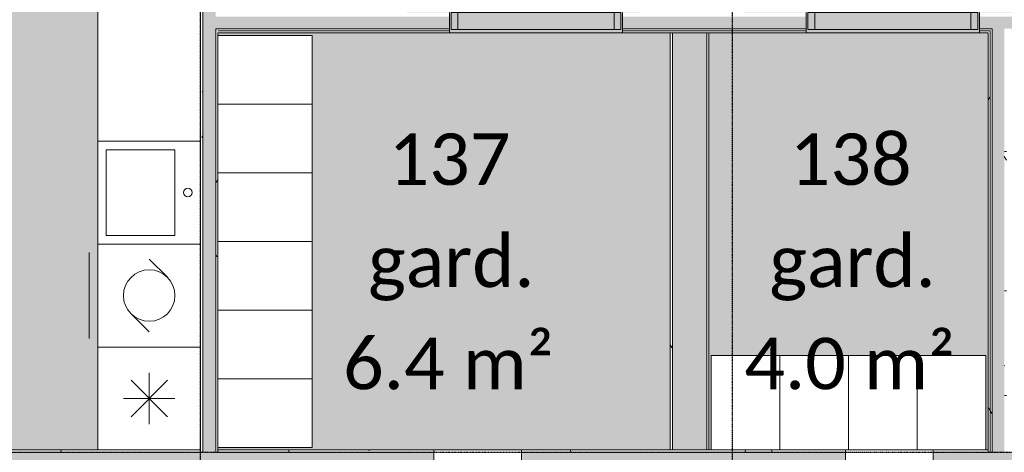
# Model space of a CAD drawing. Header units: millimetres. Extents: x -66110 to 16285, y -16697 to 38719.
# Tile 20 of 55: x -25655 to -19915, y -4801 to -2280. Entities that reach past the tile are written whole.
import ezdxf

# ---------------------------------------------------------------- set-up
doc = ezdxf.new("R2010")
doc.units = ezdxf.units.MM
doc.linetypes.add('Dash 1mm', pattern=[2, 1, -1])
doc.linetypes.add('Grid Line', pattern=[5, 2, -1, 1, -1])
for name, color, linetype, lineweight in [('Doors', 7, 'Dash 1mm', 9), ('IfcAnnotation', 7, 'Continuous', 9), ('IfcDoor', 7, 'Continuous', 9), ('IfcGrid', 7, 'Continuous', 9), ('IfcWall', 7, 'Continuous', 9), ('Not Exported', 7, 'Continuous', 9)]:
    doc.layers.add(name, color=color, linetype=linetype, lineweight=lineweight)
doc.layers.add('IfcFurniture', color=9, linetype='Continuous', lineweight=9, true_color=0x808080)
doc.styles.add('Calibri', font='calibri.ttf', dxfattribs={"height": 300})
pattern_1 = [(0, (0, 0), (812.8, 203.2), [67.056, -542.544, 67.056, -542.544, -3251.2]), (0, (0, 0), (812.8, 203.2), [-1219.2, 67.056, -1152.144, 67.056, -542.544, -1422.4]), (0, (0, 0), (812.8, 203.2), [-3048, 67.056, -339.344, 67.056, -948.944]), (120, (304.8, 101.6), (-582.3764, 602.3054), [67.056, -542.544, 67.056, -542.544, -3251.2]), (120, (304.8, 101.6), (-582.3764, 602.3054), [-1219.2, 67.056, -1152.144, 67.056, -542.544, -1422.4]), (120, (304.8, 101.6), (-582.3764, 602.3054), [-3048, 67.056, -339.344, 67.056, -948.944]), (240, (406.4, 508), (-230.4236, -805.5054), [67.056, -542.544, 67.056, -542.544, -3251.2]), (240, (406.4, 508), (-230.4236, -805.5054), [-1219.2, 67.056, -1152.144, 67.056, -542.544, -1422.4]), (240, (406.4, 508), (-230.4236, -805.5054), [-3048, 67.056, -339.344, 67.056, -948.944])]

# ---------------------------------------------------------------- blocks, each defined once
blk = doc.blocks.new('_furniture_boks instance - _furniture_boks instance-1749319-plan 01 ny 200')
at = {"layer": 'IfcFurniture'}
for p, q in [((300, 300), (-300, 300)), ((-300, 300), (-300, -300)), ((300, -300), (300, 300)), ((-300, -300), (300, -300))]:
    blk.add_line(p, q, dxfattribs=at)
blk = doc.blocks.new('_furniture_boks instance - _furniture_boks instance-1749323-plan 01 ny 200')
at = {"layer": 'IfcFurniture'}
for p, q in [((1200, 300), (-1200, 300)), ((1200, -300), (1200, 300))]:
    blk.add_line(p, q, dxfattribs=at)
blk = doc.blocks.new('Dør Enkel - D10x21-1961205-plan 01 ny 200')
at = {"layer": 'Doors', "linetype": 'Continuous'}
for p, q in [((455, 60), (455, 970)), ((-495, -40), (-495, 60)), ((-495, 60), (-455, 60)), ((-455, 60), (-455, -40)), ((455, 60), (455, -40)), ((455, 60), (495, 60)), ((495, 60), (495, -40)), ((-455, -40), (-495, -40)), ((495, -40), (455, -40))]:
    blk.add_line(p, q, dxfattribs=at)
at = {"layer": 'Doors'}
blk.add_arc((455, 60), 910, 90, 180, dxfattribs=at)
at = {"layer": 'IfcDoor'}
for p, q in [((-455, 60), (455, 60)), ((-455, -40), (455, -40))]:
    blk.add_line(p, q, dxfattribs=at)
blk = doc.blocks.new('_furniture_boks instance - _furniture_boks instance-1749337-plan 01 ny 200')
at = {"layer": 'IfcFurniture'}
for p, q in [((200, 275), (-200, 275)), ((-200, 275), (-200, -275)), ((200, -275), (200, 275)), ((-200, -275), (200, -275))]:
    blk.add_line(p, q, dxfattribs=at)
blk = doc.blocks.new('_furniture_boks instance - _furniture_boks instance-V79-plan 01 ny 200')
at = {"layer": 'IfcFurniture'}
for p, q in [((-200, 275), (-200, -275)), ((200, 275), (5.5, 275)), ((200, -275), (200, 275)), ((-200, -275), (200, -275))]:
    blk.add_line(p, q, dxfattribs=at)
blk = doc.blocks.new('_furniture_boks instance - _furniture_boks instance-V80-plan 01 ny 200')
at = {"layer": 'IfcFurniture'}
for p, q in [((-200, 275), (-200, -275)), ((200, -275), (200, 275)), ((-200, -275), (200, -275))]:
    blk.add_line(p, q, dxfattribs=at)
blk = doc.blocks.new('_furniture_boks instance - _furniture_boks instance-V81-plan 01 ny 200')
at = {"layer": 'IfcFurniture'}
for p, q in [((-159.2, 275), (-200, 275)), ((-200, 275), (-200, -275)), ((200, -275), (200, 275)), ((-200, -275), (200, -275))]:
    blk.add_line(p, q, dxfattribs=at)
blk = doc.blocks.new('fast_innredning_kjøl_frys - fast_innredning_kjøl_frys-1326406-plan 01 ny 200')
at = {"layer": 'IfcAnnotation', "color": 8, "true_color": 0x808080}
for p, q in [((-300, 300), (300, 300)), ((-300, -300), (-300, 300)), ((300, 300), (300, -300)), ((0, -150), (0, 150)), ((-106.1, -106.1), (106.1, 106.1)), ((106.1, -106.1), (-106.1, 106.1)), ((-150, 0), (150, 0)), ((300, -300), (-300, -300))]:
    blk.add_line(p, q, dxfattribs=at)
blk = doc.blocks.new('fast_innredning_oppvask - fast_innredning_oppvask-1326411-plan 01 ny 200')
at = {"layer": 'IfcAnnotation', "color": 8, "true_color": 0x808080}
for p, q in [((-300, 300), (300, 300)), ((-300, -300), (-300, 300)), ((300, 300), (300, -300)), ((-106.1, 106.1), (-212.1, 0)), ((106.1, -106.1), (212.1, 0)), ((300, -300), (-300, -300)), ((-250, -350), (250, -350))]:
    blk.add_line(p, q, dxfattribs=at)
blk.add_circle((0, 0), 150, dxfattribs=at)
blk = doc.blocks.new('fast_innredning_vask - fast_innredning_vask-1326395-plan 01 ny 200')
at = {"layer": 'IfcAnnotation', "color": 8, "true_color": 0x808080}
for p, q in [((-300, 300), (300, 300)), ((-300, -300), (-300, 300)), ((300, 300), (300, -300)), ((-250, -250), (-250, 150)), ((-250, 150), (250, 150)), ((250, 150), (250, -250)), ((250, -250), (-250, -250)), ((300, -300), (-300, -300))]:
    blk.add_line(p, q, dxfattribs=at)
blk.add_circle((0, 225), 25, dxfattribs=at)

msp = doc.modelspace()

# ---------------------------------------------------------------- hatches: boundary and pattern name
at = {"layer": 'IfcWall', "true_color": 0xffffcd}
msp.add_hatch(color=7, dxfattribs=at).paths.add_polyline_path([(-24587.5, -4800), (-24512.5, -4800), (-24512.5, -150), (-24587.5, -150), (-24587.5, -4787.5)])
at = {"layer": 'IfcWall', "true_color": 0x787878}
h = msp.add_hatch(dxfattribs=at)
h.set_pattern_fill('FP_1', color=8, style=0, pattern_type=2)
h.set_pattern_definition(pattern_1)
h.paths.add_polyline_path([(-24587.5, -4800), (-24587.5, -191.5), (-24600, -191.5), (-24600, -4800)])
h = msp.add_hatch(dxfattribs=at)
h.set_pattern_fill('FP_1', color=8, style=0, pattern_type=2)
h.set_pattern_definition(pattern_1)
h.paths.add_polyline_path([(-24500, -4800), (-24500, -2332.5), (-24512.5, -2332.5), (-24512.5, -4800)])
h.paths.add_polyline_path([(-24500, -2262.5), (-24500, -191.5), (-24512.5, -191.5), (-24512.5, -2262.5)])
at = {"layer": 'IfcWall', "lineweight": 5, "true_color": 0xffffcd}
h = msp.add_hatch(color=7, dxfattribs=at)
h.paths.add_polyline_path([(-24268.9, -2332.5), (-23150, -2332.5), (-23150, -2262.5), (-24512.5, -2262.5), (-24512.5, -2332.5), (-24500, -2332.5)])
h.paths.add_polyline_path([(-22140, -2332.5), (-21070, -2332.5), (-21070, -2262.5), (-22140, -2262.5)])
h.paths.add_polyline_path([(-17750, -2332.5), (-17197.5, -2332.5), (-17197.5, -2262.5), (-18090, -2262.5), (-18090, -2332.5)])
h.paths.add_polyline_path([(-16325, -2332.5), (-16325, -2262.5), (-16387.5, -2262.5), (-16387.5, -2332.5), (-16337.5, -2332.5)])
h.paths.add_polyline_path([(-19902.5, -2332.5), (-19100, -2332.5), (-19100, -2262.5), (-20060, -2262.5), (-20060, -2332.5), (-19915, -2332.5)])
at = {"layer": 'IfcWall', "true_color": 0x787878}
h = msp.add_hatch(dxfattribs=at)
h.set_pattern_fill('FP_1', color=8, style=0, pattern_type=2)
h.set_pattern_definition(pattern_1)
h.paths.add_polyline_path([(-16325, -2345), (-16325, -2332.5), (-16387.5, -2332.5), (-16387.5, -2345), (-16337.5, -2345)])
h.paths.add_polyline_path([(-24500, -2345), (-23150, -2345), (-23150, -2332.5), (-24500, -2332.5)])
h.paths.add_polyline_path([(-19915, -2345), (-19100, -2345), (-19100, -2332.5), (-19915, -2332.5)])
h.paths.add_polyline_path([(-18090, -2345), (-17750, -2345), (-17750, -2332.5), (-18090, -2332.5)])
h.paths.add_polyline_path([(-17537.5, -2345), (-17197.5, -2345), (-17197.5, -2332.5), (-17550, -2332.5), (-17550, -2345)])
h.paths.add_polyline_path([(-20010, -2345), (-19985, -2345), (-19985, -2332.5), (-20060, -2332.5), (-20060, -2345)])
h.paths.add_polyline_path([(-22140, -2345), (-21070, -2345), (-21070, -2332.5), (-22140, -2332.5)])
h = msp.add_hatch(dxfattribs=at)
h.set_pattern_fill('FP_1', color=8, style=0, pattern_type=2)
h.set_pattern_definition(pattern_1)
h.paths.add_polyline_path([(-20010, -2357.5), (-19997.5, -2357.5), (-19997.5, -2345), (-20060, -2345), (-20060, -2357.5)])
h.paths.add_polyline_path([(-21070, -2357.5), (-21070, -2345), (-22140, -2345), (-22140, -2357.5)])
h.paths.add_polyline_path([(-23150, -2357.5), (-23150, -2345), (-24500, -2345), (-24500, -2357.5), (-23625.2, -2357.5)])
h.paths.add_polyline_path([(-19902.5, -2357.5), (-19100, -2357.5), (-19100, -2345), (-19902.5, -2345)])
h.paths.add_polyline_path([(-16387.5, -2357.5), (-16325, -2357.5), (-16325, -2345), (-16387.5, -2345)])
h.paths.add_polyline_path([(-18090, -2357.5), (-17750, -2357.5), (-17750, -2345), (-18090, -2345)])
h.paths.add_polyline_path([(-17197.5, -2357.5), (-17197.5, -2345), (-17550, -2345), (-17550, -2357.5), (-17537.5, -2357.5)])
h = msp.add_hatch(dxfattribs=at)
h.set_pattern_fill('FP_1', color=8, style=0, pattern_type=2)
h.set_pattern_definition(pattern_1)
h.paths.add_polyline_path([(-19997.5, -4800), (-19985, -4800), (-19985, -2345), (-19997.5, -2345), (-19997.5, -4787.5)])
at = {"layer": 'IfcWall', "lineweight": 5, "true_color": 0xffffcd}
msp.add_hatch(color=7, dxfattribs=at).paths.add_polyline_path([(-19985, -4800), (-19915, -4800), (-19915, -2332.5), (-19985, -2332.5), (-19985, -4787.5)])
at = {"layer": 'IfcWall', "true_color": 0x787878}
h = msp.add_hatch(dxfattribs=at)
h.set_pattern_fill('FP_1', color=8, style=0, pattern_type=2)
h.set_pattern_definition(pattern_1)
h.paths.add_polyline_path([(-19915, -4800), (-19902.5, -4800), (-19902.5, -2345), (-19915, -2345), (-19915, -4787.5)])
h = msp.add_hatch(dxfattribs=at)
h.set_pattern_fill('FP_1', color=8, style=0, pattern_type=2)
h.set_pattern_definition(pattern_1)
h.paths.add_polyline_path([(-21862.5, -4787.5), (-21850, -4787.5), (-21850, -2357.5), (-21862.5, -2357.5), (-21862.5, -4167.5)])
at = {"layer": 'IfcWall', "lineweight": 5, "true_color": 0xffffcc}
msp.add_hatch(color=7, dxfattribs=at).paths.add_polyline_path([(-21650, -4787.5), (-21650, -2357.5), (-21850, -2357.5), (-21850, -4787.5)])
at = {"layer": 'IfcWall', "true_color": 0x787878}
h = msp.add_hatch(dxfattribs=at)
h.set_pattern_fill('FP_1', color=8, style=0, pattern_type=2)
h.set_pattern_definition(pattern_1)
h.paths.add_polyline_path([(-21650, -4787.5), (-21637.5, -4787.5), (-21637.5, -2357.5), (-21650, -2357.5), (-21650, -4167.5)])
h = msp.add_hatch(dxfattribs=at)
h.set_pattern_fill('FP_1', color=8, style=0, pattern_type=2)
h.set_pattern_definition(pattern_1)
h.paths.add_polyline_path([(-19997.5, -4800), (-19997.5, -2357.5), (-20010, -2357.5), (-20010, -4800)])
h = msp.add_hatch(dxfattribs=at)
h.set_pattern_fill('FP_1', color=8, style=0, pattern_type=2)
h.set_pattern_definition(pattern_1)
h.paths.add_polyline_path([(-35212, -4800), (-34160, -4800), (-34160, -4787.5), (-35245, -4787.5), (-35245, -4800)])
h.paths.add_polyline_path([(-32187.5, -4800), (-30860, -4800), (-30860, -4787.5), (-32187.5, -4787.5)])
h.paths.add_polyline_path([(-32287.5, -4800), (-32287.5, -4787.5), (-33150, -4787.5), (-33150, -4800), (-32637.1, -4800)])
h.paths.add_polyline_path([(-28950, -4800), (-28800, -4800), (-28800, -4787.5), (-28950, -4787.5)])
h.paths.add_polyline_path([(-24500, -4800), (-23491.1, -4800), (-23491.1, -4787.5), (-24500, -4787.5)])
h.paths.add_polyline_path([(-27790, -4800), (-27640, -4800), (-27640, -4787.5), (-27790, -4787.5)])
h.paths.add_polyline_path([(-24600, -4800), (-24600, -4787.5), (-25730, -4787.5), (-25730, -4800), (-24912.6, -4800)])
h.paths.add_polyline_path([(-22337.8, -4800), (-21862.5, -4800), (-21862.5, -4787.5), (-22526.4, -4787.5), (-22526.4, -4800)])
at = {"layer": 'IfcWall', "true_color": 0xffffcd}
h = msp.add_hatch(color=7, dxfattribs=at)
h.paths.add_polyline_path([(-32275, -5000), (-30860, -5000), (-30860, -4800), (-33150, -4800), (-33150, -5000), (-32287.5, -5000)])
h.paths.add_polyline_path([(-34160, -5000), (-34160, -4800), (-35245, -4800), (-35245, -5000), (-34568.3, -5000)])
h.paths.add_polyline_path([(-23491.1, -5000), (-23491.1, -4800), (-25730, -4800), (-25730, -5000), (-23625.2, -5000)])
h.paths.add_polyline_path([(-22526.4, -5000), (-21862.5, -5000), (-21862.5, -4800), (-22526.4, -4800)])
h.paths.add_polyline_path([(-28800, -5000), (-28800, -4800), (-28950, -4800), (-28950, -5000)])
h.paths.add_polyline_path([(-27790, -5000), (-27640, -5000), (-27640, -4800), (-27790, -4800)])
at = {"layer": 'IfcWall', "true_color": 0x787878}
h = msp.add_hatch(dxfattribs=at)
h.set_pattern_fill('FP_2', color=8, style=0, pattern_type=2)
h.set_pattern_definition(pattern_1)
h.paths.add_polyline_path([(-22526.4, -4800), (-22526.4, -4787.5), (-22730, -4787.5), (-22730, -4800)])
h.paths.add_polyline_path([(-23240, -4800), (-23240, -4787.5), (-23491.1, -4787.5), (-23491.1, -4800)])
at = {"layer": 'IfcWall', "true_color": 0xffffcd}
h = msp.add_hatch(color=7, dxfattribs=at)
h.paths.add_polyline_path([(-23491.1, -5000), (-23240, -5000), (-23240, -4800), (-23491.1, -4800)])
h.paths.add_polyline_path([(-22526.4, -5000), (-22526.4, -4800), (-22730, -4800), (-22730, -5000)])
at = {"layer": 'IfcWall', "true_color": 0x787878}
h = msp.add_hatch(dxfattribs=at)
h.set_pattern_fill('FP_1', color=8, style=0, pattern_type=2)
h.set_pattern_definition(pattern_1)
h.paths.add_polyline_path([(-17828.4, -4800), (-17762.5, -4800), (-17762.5, -4787.5), (-17828.4, -4787.5)])
h.paths.add_polyline_path([(-17537.5, -4800), (-16325, -4800), (-16325, -4787.5), (-17537.5, -4787.5)])
h.paths.add_polyline_path([(-19890, -4800), (-19031.8, -4800), (-19031.8, -4787.5), (-19890, -4787.5)])
h.paths.add_polyline_path([(-21029, -4800), (-21029, -4787.5), (-21862.5, -4787.5), (-21862.5, -4800), (-21050.3, -4800)])
h.paths.add_polyline_path([(-20023.5, -4800), (-20010, -4800), (-20010, -4787.5), (-20064.3, -4787.5), (-20064.3, -4800)])
at = {"layer": 'IfcWall', "lineweight": 5, "true_color": 0xffffcd}
h = msp.add_hatch(color=7, dxfattribs=at)
h.paths.add_polyline_path([(-21050.3, -5000), (-21029, -5000), (-21029, -4800), (-21862.5, -4800), (-21862.5, -5000)])
h.paths.add_polyline_path([(-19031.8, -5000), (-19031.8, -4800), (-20064.3, -4800), (-20064.3, -5000), (-19762.9, -5000)])
h.paths.add_polyline_path([(-17188.1, -5000), (-16125, -5000), (-16125, -4800), (-17828.4, -4800), (-17828.4, -5000), (-17537.5, -5000)])
at = {"layer": 'IfcWall', "true_color": 0x787878}
h = msp.add_hatch(dxfattribs=at)
h.set_pattern_fill('FP_2', color=8, style=0, pattern_type=2)
h.set_pattern_definition(pattern_1)
h.paths.add_polyline_path([(-21029, -4800), (-20840, -4800), (-20840, -4787.5), (-21029, -4787.5)])
h.paths.add_polyline_path([(-20084.8, -4800), (-20064.3, -4800), (-20064.3, -4787.5), (-20330, -4787.5), (-20330, -4800)])
at = {"layer": 'IfcWall', "lineweight": 5, "true_color": 0xffffcd}
h = msp.add_hatch(color=7, dxfattribs=at)
h.paths.add_polyline_path([(-20330, -5000), (-20064.3, -5000), (-20064.3, -4800), (-20330, -4800)])
h.paths.add_polyline_path([(-21029, -5000), (-20840, -5000), (-20840, -4800), (-21029, -4800)])
at = {"layer": 'Not Exported', "true_color": 0xefe6fa}
h = msp.add_hatch(color=7, dxfattribs=at)
h.paths.add_polyline_path([(-27790, -4920.8), (-27790, -4787.5), (-25200, -4787.5), (-25200, -1787.5), (-24600, -1787.5), (-24600, -204), (-24650, -204), (-24650, -95.8), (-25660, -95.8), (-25660, -204), (-28875, -204), (-28875, -4787.5), (-28800, -4787.5), (-28800, -4920.8), (-28774.9, -4920.8)])
h.paths.add_polyline_path([(-26968.4, -3926.6), (-27018.5, -3921), (-27066, -3904.3), (-27108.7, -3877.5), (-27144.3, -3841.9), (-27171.1, -3799.3), (-27187.8, -3751.7), (-27193.4, -3701.6), (-27188.3, -3656), (-27581.8, -3656), (-27581.8, -3572), (-27631.1, -3566.4), (-27678.6, -3549.8), (-27721.3, -3523), (-27756.9, -3487.4), (-27783.7, -3444.7), (-27800.3, -3397.2), (-27806, -3347.1), (-27800.3, -3297), (-27783.7, -3249.5), (-27756.9, -3206.8), (-27721.3, -3171.2), (-27678.6, -3144.4), (-27631.1, -3127.7), (-27581.8, -3122.1), (-27581.8, -2978.3), (-27631.1, -2972.7), (-27678.6, -2956.1), (-27721.3, -2929.3), (-27756.9, -2893.7), (-27783.7, -2851), (-27800.3, -2803.4), (-27806, -2753.4), (-27800.3, -2703.3), (-27783.7, -2655.8), (-27756.9, -2613.1), (-27721.3, -2577.5), (-27678.6, -2550.7), (-27631.1, -2534), (-27581.8, -2528.4), (-27581.8, -2378.3), (-27631.1, -2372.7), (-27678.6, -2356.1), (-27721.3, -2329.3), (-27756.9, -2293.7), (-27783.7, -2251), (-27800.3, -2203.4), (-27806, -2153.4), (-27800.3, -2103.3), (-27783.7, -2055.8), (-27756.9, -2013.1), (-27721.3, -1977.5), (-27678.6, -1950.7), (-27631.1, -1934), (-27581.8, -1928.4), (-27581.8, -1798.3), (-27631.1, -1792.7), (-27678.6, -1776.1), (-27721.3, -1749.3), (-27756.9, -1713.7), (-27783.7, -1671), (-27800.3, -1623.4), (-27806, -1573.4), (-27800.3, -1523.3), (-27783.7, -1475.8), (-27756.9, -1433.1), (-27721.3, -1397.5), (-27678.6, -1370.7), (-27631.1, -1354), (-27581.8, -1348.4), (-27581.8, -1256), (-27188.3, -1256), (-27193.4, -1210.4), (-27187.8, -1160.4), (-27171.1, -1112.8), (-27144.3, -1070.2), (-27108.7, -1034.5), (-27066, -1007.7), (-27018.5, -991.1), (-26968.4, -985.4), (-26918.3, -991.1), (-26870.8, -1007.7), (-26828.1, -1034.5), (-26792.5, -1070.2), (-26765.7, -1112.8), (-26749.1, -1160.4), (-26743.4, -1210.4), (-26748.6, -1256), (-26381.8, -1256), (-26381.8, -1350.5), (-26350.9, -1354), (-26303.4, -1370.7), (-26260.7, -1397.5), (-26225.1, -1433.1), (-26198.3, -1475.8), (-26181.6, -1523.3), (-26176, -1573.4), (-26181.6, -1623.4), (-26200, -1673.8), (-26225.1, -1713.7), (-26260.7, -1749.3), (-26303.4, -1776.1), (-26350.9, -1792.7), (-26381.8, -1798.4), (-26381.8, -1930.5), (-26350.9, -1934), (-26303.4, -1950.7), (-26260.7, -1977.5), (-26225.1, -2013.1), (-26198.3, -2055.8), (-26181.6, -2103.3), (-26176, -2153.4), (-26181.6, -2203.4), (-26200, -2253.8), (-26225.1, -2293.7), (-26260.7, -2329.3), (-26303.4, -2356.1), (-26350.9, -2372.7), (-26381.8, -2378.4), (-26381.8, -2530.5), (-26350.9, -2534), (-26303.4, -2550.7), (-26260.7, -2577.5), (-26225.1, -2613.1), (-26198.3, -2655.8), (-26181.6, -2703.3), (-26176, -2753.4), (-26181.6, -2803.4), (-26200, -2853.8), (-26225.1, -2893.7), (-26260.7, -2929.3), (-26303.4, -2956.1), (-26350.9, -2972.7), (-26381.8, -2978.4), (-26381.8, -3124.2), (-26350.9, -3127.7), (-26303.4, -3144.4), (-26260.7, -3171.2), (-26225.1, -3206.8), (-26198.3, -3249.5), (-26181.6, -3297), (-26176, -3347.1), (-26181.6, -3397.2), (-26200, -3447.5), (-26225.1, -3487.4), (-26260.7, -3523), (-26303.4, -3549.8), (-26350.9, -3566.4), (-26381.8, -3572.1), (-26381.8, -3656), (-26748.6, -3656), (-26743.4, -3701.6), (-26749.1, -3751.7), (-26765.7, -3799.3), (-26792.5, -3841.9), (-26828.1, -3877.5), (-26870.8, -3904.3), (-26918.3, -3921)])
for points in [[(-22337.8, -2297.5), (-22140, -2297.5), (-22140, -2237.5), (-22037.5, -2237.5), (-22037.5, -2087.5), (-21437.5, -2087.5), (-21437.5, -2237.5), (-21070, -2237.5), (-21070, -2297.5), (-20060, -2297.5), (-20060, -2237.5), (-19838.7, -2237.5), (-19838.7, -2087.5), (-19238.7, -2087.5), (-19238.7, -2237.5), (-19100, -2237.5), (-19100, -2297.5), (-18090, -2297.5), (-18090, -2237.5), (-17838.7, -2237.5), (-17838.7, -2087.5), (-17238.7, -2087.5), (-17238.7, -2237.5), (-17197.5, -2237.5), (-17197.5, -2297.5), (-16387.5, -2297.5), (-16387.5, -2237.5), (-16337.5, -2237.5), (-16337.5, -1787.5), (-16204.3, -1787.5), (-16204.3, -777.5), (-16337.5, -777.5), (-16337.5, -354), (-22037.5, -354), (-22037.5, -204), (-22340, -204), (-22340, -95.8), (-23350, -95.8), (-23350, -204), (-23400, -204), (-23400, -1377.5), (-23450, -1377.5), (-23450, -2187.5), (-23400, -2187.5), (-23400, -2237.5), (-23150, -2237.5), (-23150, -2297.5), (-22526.4, -2297.5)], [(-22893.4, -4787.5), (-21862.5, -4787.5), (-21862.5, -2357.5), (-22140, -2357.5), (-22140, -2297.5), (-23150, -2297.5), (-23150, -2357.5), (-24500, -2357.5), (-24500, -2372.5), (-23950, -2372.5), (-23950, -4772.5), (-24500, -4772.5), (-24500, -4787.5), (-22981.5, -4787.5)], [(-21623.5, -4787.5), (-21623.5, -4237.5), (-20023.5, -4237.5), (-20023.5, -4787.5), (-20010, -4787.5), (-20010, -2357.5), (-20060, -2357.5), (-20060, -2297.5), (-21070, -2297.5), (-21070, -2357.5), (-21637.5, -2357.5), (-21637.5, -4787.5)]]:
    msp.add_hatch(color=7, dxfattribs=at).paths.add_polyline_path(points)

# ---------------------------------------------------------------- linework, layer by layer
at = {"layer": 'IfcGrid', "color": 9, "linetype": 'Grid Line', "lineweight": 25, "true_color": 0xc0c0c0}
for p, q in [((-24600, -6068.3), (-24600, 34991.8)), ((-21500, -6068.3), (-21500, 34991.8)), ((-55874.3, -4800), (4529.7, -4800))]:
    msp.add_line(p, q, dxfattribs=at)
at = {"layer": 'IfcWall'}
for p, q in [((-24587.5, -150), (-24587.5, -4800)), ((-24512.5, -2332.5), (-24512.5, -4800)), ((-24512.5, -2332.5), (-23150, -2332.5)), ((-24500, -2345), (-23150, -2345)), ((-22140, -2332.5), (-21070, -2332.5)), ((-22140, -2345), (-21070, -2345)), ((-20060, -2332.5), (-19985, -2332.5)), ((-20060, -2345), (-19997.5, -2345)), ((-19997.5, -2345), (-19997.5, -4800)), ((-19985, -2332.5), (-19985, -4800)), ((-21850, -2357.5), (-21850, -4787.5)), ((-21650, -2357.5), (-21650, -4787.5)), ((-24587.5, -4800), (-25730, -4800)), ((-24600, -4787.5), (-24600, -4800)), ((-23240, -4800), (-24512.5, -4800)), ((-24500, -4787.5), (-24500, -4800)), ((-23240, -4787.5), (-22730, -4787.5)), ((-20840, -4800), (-22730, -4800)), ((-20840, -4787.5), (-20330, -4787.5)), ((-19985, -4800), (-20330, -4800)), ((-20010, -4787.5), (-20010, -4800))]:
    msp.add_line(p, q, dxfattribs=at)
at = {"layer": 'IfcWall', "lineweight": 18}
for p, q in [((-24600, -204), (-24600, -4187.5)), ((-23150, -2357.5), (-23150, -2237.5)), ((-22140, -2237.5), (-22140, -2357.5)), ((-21070, -2357.5), (-21070, -2237.5)), ((-20060, -2237.5), (-20060, -2357.5)), ((-24500, -2372.5), (-24500, -2357.5)), ((-24500, -2357.5), (-23150, -2357.5)), ((-22140, -2357.5), (-21070, -2357.5)), ((-21862.5, -2357.5), (-21862.5, -4787.5)), ((-21637.5, -4787.5), (-21637.5, -2357.5)), ((-20060, -2357.5), (-20010, -2357.5)), ((-20010, -2357.5), (-20010, -4787.5)), ((-25730, -4787.5), (-25200, -4787.5)), ((-24500, -4787.5), (-24500, -4772.5)), ((-24500, -4787.5), (-23240, -4787.5)), ((-23240, -5054), (-23240, -4787.5)), ((-22730, -5054), (-22730, -4787.5)), ((-22730, -4787.5), (-21623.5, -4787.5)), ((-20840, -4787.5), (-21029, -4787.5)), ((-20840, -5054), (-20840, -4787.5)), ((-20330, -4787.5), (-20064.3, -4787.5)), ((-20330, -5054), (-20330, -4787.5)), ((-20010, -4787.5), (-20023.5, -4787.5))]:
    msp.add_line(p, q, dxfattribs=at)
at = {"layer": 'Not Exported', "flags": 128}
for points in [[(-28800, -4787.5), (-24600, -4787.5), (-24600, -2297.5), (-24600, -418.1), (-24600, -204), (-28800, -204)], [(-24500, -4787.5), (-21862.5, -4787.5), (-21862.5, -2357.5), (-23398.4, -2357.5), (-23501.6, -2357.5), (-24500, -2357.5)], [(-21637.5, -4787.5), (-20010, -4787.5), (-20010, -2357.5), (-21637.5, -2357.5)]]:
    msp.add_lwpolyline(points, close=True, dxfattribs=at)

# ---------------------------------------------------------------- block references
at = {"layer": 'IfcAnnotation', "color": 8, "true_color": 0x808080}
for name, p, rotation in [('fast_innredning_vask - fast_innredning_vask-1326395-plan 01 ny 200', (-24900, -3287.5), 269.9999999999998), ('fast_innredning_oppvask - fast_innredning_oppvask-1326411-plan 01 ny 200', (-24900, -3887.5), 269.9999999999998), ('fast_innredning_kjøl_frys - fast_innredning_kjøl_frys-1326406-plan 01 ny 200', (-24900, -4487.5), 90.00000000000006)]:
    msp.add_blockref(name, p, dxfattribs=dict(at, rotation=rotation))
at = {"layer": 'IfcDoor'}
for p in [(-22645, -2297.5), (-20565, -2297.5)]:
    msp.add_blockref('Dør Enkel - D10x21-1961205-plan 01 ny 200', p, dxfattribs=at)
at = {"layer": 'IfcFurniture'}
for name, p, rotation in [('_furniture_boks instance - _furniture_boks instance-1749323-plan 01 ny 200', (-24900, -2987.5), 89.99999999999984), ('_furniture_boks instance - _furniture_boks instance-1749337-plan 01 ny 200', (-24225, -2572.5), 89.99999999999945), ('_furniture_boks instance - _furniture_boks instance-1749337-plan 01 ny 200', (-24225, -2972.5), 89.99999999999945), ('_furniture_boks instance - _furniture_boks instance-1749337-plan 01 ny 200', (-24225, -3372.5), 89.99999999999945), ('_furniture_boks instance - _furniture_boks instance-1749337-plan 01 ny 200', (-24225, -3772.5), 89.99999999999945), ('_furniture_boks instance - _furniture_boks instance-1749337-plan 01 ny 200', (-24225, -4172.5), 89.99999999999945), ('_furniture_boks instance - _furniture_boks instance-1749337-plan 01 ny 200', (-21423.5, -4512.5), 180), ('_furniture_boks instance - _furniture_boks instance-V79-plan 01 ny 200', (-21023.5, -4512.5), 180), ('_furniture_boks instance - _furniture_boks instance-V80-plan 01 ny 200', (-20623.5, -4512.5), 180), ('_furniture_boks instance - _furniture_boks instance-V81-plan 01 ny 200', (-20223.5, -4512.5), 180), ('_furniture_boks instance - _furniture_boks instance-1749337-plan 01 ny 200', (-24225, -4572.5), 89.99999999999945)]:
    msp.add_blockref(name, p, dxfattribs=dict(at, rotation=rotation))
msp.add_blockref('_furniture_boks instance - _furniture_boks instance-1749319-plan 01 ny 200', (-24900, -4487.5), dxfattribs=at)

# ---------------------------------------------------------------- texts
at = {"layer": 'Not Exported', "char_height": 300, "attachment_point": 1, "style": 'Calibri'}
for s, insert, width in [('137', (-23505.1, -2943), 913.924), ('138', (-21166, -2943), 913.924), ('gard.', (-23624.2, -3538.3), 1218.565), ('gard.', (-21285, -3538.3), 1218.565), ('6.4 m²', (-23769.7, -4133.6), 1555.274), ('4.0 m²', (-21430.6, -4133.6), 1555.274)]:
    msp.add_mtext(s, dxfattribs=dict(at, insert=insert, width=width))

doc.saveas('drawing.dxf')
